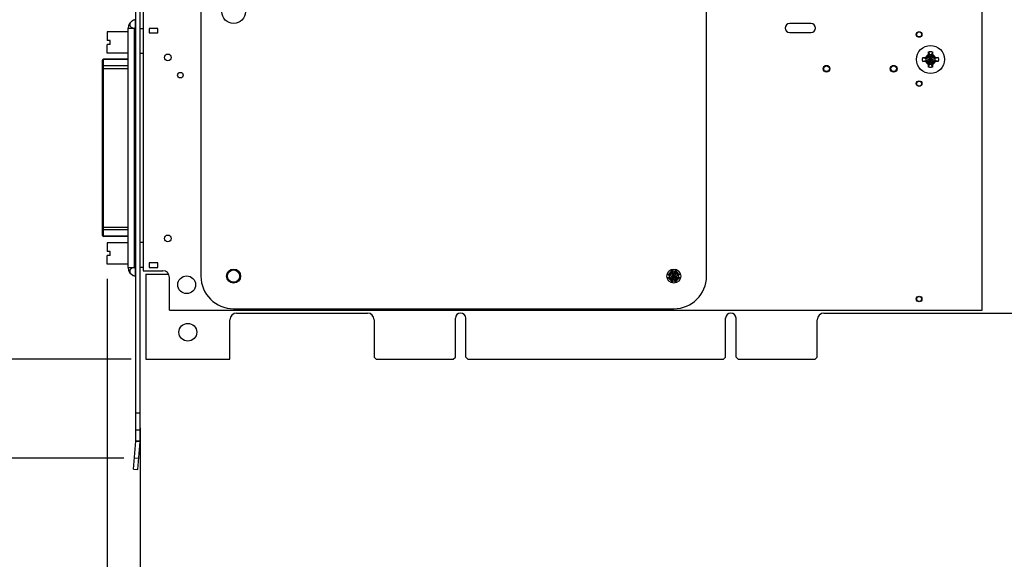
# Model space of a CAD drawing. Header units: inches. Extents: x 0.2 to 16.8, y 0.1 to 10.8.
# Tile 4 of 19: x 5.6 to 9.8, y 2.7 to 5. Entities that reach past the tile are written whole.
import ezdxf

# ---------------------------------------------------------------- set-up
doc = ezdxf.new("R2010")
doc.units = ezdxf.units.IN
doc.header["$LTSCALE"] = 0.935
doc.header["$MEASUREMENT"] = 0
doc.layers.get('0').update_dxf_attribs({"linetype": 'CONTINUOUS'})
doc.layers.add('DIMENSIONS', color=7, linetype='CONTINUOUS')
doc.styles.get("Standard").update_dxf_attribs({"font": 'txt', "width": 0.8})
doc.dimstyles.new('DIMSTYLE_1', dxfattribs={"dimtxt": 0.125, "dimasz": 0.18, "dimexe": 0.18, "dimexo": 0.0625, "dimgap": 0.09, "dimtad": 0, "dimtih": 1, "dimtoh": 1, "dimdec": 3, "dimlfac": 1.666667, "dimzin": 4, "dimdsep": 46, "dimtxsty": 'STANDARD', "dimblk": '_FILLED', "dimblk1": '_FILLED', "dimblk2": '_FILLED', "dimcen": 0.09, "dimadec": 0, "dimazin": 0, "dimtp": 0.01, "dimtm": 0.01, "dimtfac": 1, "dimtdec": 3, "dimtofl": 0, "dimtmove": 0, "dimatfit": 3, "dimldrblk": '_FILLED', "dimfxl": 1, "dimtolj": 1, "dimtzin": 4, "dimarcsym": 0})

# ---------------------------------------------------------------- blocks, each defined once
blk = doc.blocks.new('_FILLED')
at = {"color": 0, "linetype": 'BYBLOCK'}
blk.add_solid([(0, 0), (-1, 0.174), (-1, -0.174)], dxfattribs=at)
blk = doc.blocks.new('*D5')
at = {"layer": 'DIMENSIONS', "color": 2, "linetype": 'CONTINUOUS'}
for p, q in [((6.0053, 3.9197), (6.0053, 2.2403)), ((6.1451, 3.2905), (6.1451, 2.2403)), ((6.0053, 2.3653), (5.6453, 2.3653)), ((6.1451, 2.3653), (6.4637, 2.3653))]:
    blk.add_line(p, q, dxfattribs=at)
at = {"layer": 'DIMENSIONS', "color": 2, "linetype": 'CONTINUOUS', "xscale": 0.18, "yscale": 0.18, "zscale": 0.18}
blk.add_blockref('_FILLED', (6.0053, 2.3653), dxfattribs=at)
at = {"layer": 'DIMENSIONS', "color": 2, "linetype": 'CONTINUOUS', "xscale": 0.18, "yscale": 0.18, "zscale": 0.18, "rotation": 180}
blk.add_blockref('_FILLED', (6.1451, 2.3653), dxfattribs=at)
at = {"layer": 'DIMENSIONS', "color": 2, "linetype": 'CONTINUOUS', "width": 0.8}
for s, p in [('2X ', (6.5262, 2.3028)), ('.233', (6.8262, 2.3028)), ('[', (7.3512, 2.3028)), ('5.92', (7.4512, 2.3028)), (']', (7.8512, 2.3028))]:
    blk.add_text(s, height=0.125, dxfattribs=at).set_placement(p)
blk = doc.blocks.new('*D6')
at = {"layer": 'DIMENSIONS', "color": 2, "linetype": 'CONTINUOUS'}
for p, q in [((5.1055, 6.4271), (5.0344, 6.4271)), ((5.1055, 5.9683), (5.1055, 6.4271)), ((5.8426, 5.9683), (4.9805, 5.9683)), ((6.0764, 3.1631), (4.9805, 3.1631)), ((5.1055, 3.1631), (5.1055, 2.8031))]:
    blk.add_line(p, q, dxfattribs=at)
at = {"layer": 'DIMENSIONS', "color": 2, "linetype": 'CONTINUOUS', "xscale": 0.18, "yscale": 0.18, "zscale": 0.18}
for p, rotation in [((5.1055, 5.9683), 270), ((5.1055, 3.1631), 90)]:
    blk.add_blockref('_FILLED', p, dxfattribs=dict(at, rotation=rotation))
at = {"layer": 'DIMENSIONS', "color": 2, "linetype": 'CONTINUOUS', "width": 0.8}
for s, p in [('4.675', (3.5469, 6.3646)), ('[', (4.1719, 6.3646)), ('118.75', (4.2719, 6.3646)), (']', (4.8719, 6.3646))]:
    blk.add_text(s, height=0.125, dxfattribs=at).set_placement(p)
blk = doc.blocks.new('*D7')
at = {"layer": 'DIMENSIONS', "color": 2, "linetype": 'CONTINUOUS'}
for p, q in [((5.3934, 6.8503), (5.3145, 6.8503)), ((5.3934, 6.0967), (5.3934, 6.8503)), ((6.4246, 6.0967), (5.2684, 6.0967)), ((6.1066, 3.5803), (5.2684, 3.5803)), ((5.3934, 3.5803), (5.3934, 3.2203))]:
    blk.add_line(p, q, dxfattribs=at)
at = {"layer": 'DIMENSIONS', "color": 2, "linetype": 'CONTINUOUS', "xscale": 0.18, "yscale": 0.18, "zscale": 0.18}
for p, rotation in [((5.3934, 6.0967), 270), ((5.3934, 3.5803), 90)]:
    blk.add_blockref('_FILLED', p, dxfattribs=dict(at, rotation=rotation))
at = {"layer": 'DIMENSIONS', "color": 2, "linetype": 'CONTINUOUS', "width": 0.8}
for s, p in [('4.194', (3.827, 6.7878)), ('[', (4.452, 6.7878)), ('106.53', (4.552, 6.7878)), (']', (5.152, 6.7878))]:
    blk.add_text(s, height=0.125, dxfattribs=at).set_placement(p)

msp = doc.modelspace()

# ---------------------------------------------------------------- linework, layer by layer
at = {"color": 7, "linetype": 'CONTINUOUS'}
for p, q in [((6.15708, 6.0295), (6.15708, 3.9541)), ((9.69708, 3.7873), (9.69708, 6.0295)), ((6.12708, 3.2359), (6.12708, 5.9263)), ((6.14508, 3.2359), (6.14508, 5.9263)), ((6.40128, 5.8867), (6.40128, 3.9313)), ((8.53428, 3.9313), (8.53428, 5.13295)), ((6.12076, 5.01268), (6.12708, 5.01438)), ((8.97528, 4.99696), (8.88528, 4.99696)), ((6.00528, 4.96277), (6.00528, 4.92536)), ((6.09408, 4.96277), (6.00528, 4.96277)), ((6.09408, 3.96693), (6.09408, 4.97791)), ((6.09408, 4.97791), (6.12076, 4.97791)), ((6.12076, 3.96693), (6.12076, 4.97791)), ((6.12371, 4.97972), (6.12708, 4.97972)), ((6.14508, 4.97683), (6.15708, 4.97683)), ((6.18348, 4.97683), (6.18348, 4.95793)), ((6.2201, 4.97683), (6.18348, 4.97683)), ((6.18348, 4.95793), (6.2201, 4.95793)), ((6.2201, 4.95793), (6.2201, 4.97683)), ((8.88528, 4.95976), (8.97528, 4.95976)), ((6.01908, 4.92536), (6.00528, 4.92536)), ((6.00528, 4.87277), (6.00528, 4.90916)), ((6.01908, 4.90916), (6.00528, 4.90916)), ((6.01908, 4.90916), (6.01908, 4.92536)), ((6.09408, 4.87277), (6.00528, 4.87277)), ((6.15708, 4.87053), (6.14508, 4.87053)), ((9.47514, 4.86381), (9.47002, 4.85495)), ((9.47045, 4.86152), (9.47514, 4.86381)), ((9.4711, 4.87805), (9.47514, 4.86547)), ((9.47514, 4.82593), (9.48341, 4.86547)), ((9.47514, 4.86547), (9.47514, 4.86381)), ((9.48341, 4.82593), (9.47514, 4.86547)), ((9.47514, 4.82758), (9.48341, 4.86381)), ((9.48341, 4.82758), (9.47514, 4.86381)), ((9.48745, 4.87805), (9.48341, 4.86547)), ((9.48341, 4.86381), (9.48341, 4.86547)), ((9.48853, 4.85495), (9.48341, 4.86381)), ((9.48341, 4.86381), (9.48811, 4.86152)), ((5.98624, 4.10282), (5.98624, 4.84218)), ((5.99096, 4.09809), (5.99096, 4.84691)), ((6.09408, 4.84691), (5.99096, 4.84691)), ((6.09408, 4.8458), (5.99096, 4.8458)), ((9.44692, 4.85388), (9.45951, 4.84983)), ((9.44692, 4.83752), (9.45951, 4.84156)), ((9.46116, 4.84983), (9.45951, 4.84983)), ((9.45951, 4.84983), (9.49904, 4.84156)), ((9.45951, 4.84156), (9.49904, 4.84983)), ((9.45951, 4.84156), (9.46116, 4.84156)), ((9.47002, 4.85495), (9.46116, 4.84983)), ((9.46116, 4.84983), (9.46346, 4.85453)), ((9.46116, 4.84983), (9.49739, 4.84156)), ((9.46116, 4.84156), (9.49739, 4.84983)), ((9.46346, 4.83687), (9.46116, 4.84156)), ((9.46116, 4.84156), (9.47002, 4.83645)), ((9.46787, 4.83429), (9.49068, 4.85711)), ((9.46787, 4.85711), (9.49068, 4.83429)), ((9.47002, 4.83645), (9.47514, 4.82758)), ((9.47514, 4.82758), (9.47045, 4.82988)), ((9.4711, 4.81334), (9.47514, 4.82593)), ((9.47514, 4.82758), (9.47514, 4.82593)), ((9.48341, 4.82758), (9.48853, 4.83645)), ((9.48811, 4.82988), (9.48341, 4.82758)), ((9.48341, 4.82593), (9.48341, 4.82758)), ((9.48745, 4.81334), (9.48341, 4.82593)), ((9.49739, 4.84983), (9.48853, 4.85495)), ((9.48853, 4.83645), (9.49739, 4.84156)), ((9.4951, 4.85453), (9.49739, 4.84983)), ((9.4951, 4.83687), (9.49739, 4.84156)), ((9.49904, 4.84983), (9.49739, 4.84983)), ((9.49739, 4.84156), (9.49904, 4.84156)), ((9.51163, 4.85388), (9.49904, 4.84983)), ((9.51163, 4.83752), (9.49904, 4.84156)), ((5.98624, 4.80756), (6.09408, 4.80756)), ((6.09408, 4.81826), (5.99096, 4.81826)), ((5.98624, 4.13744), (6.09408, 4.13744)), ((6.09408, 4.12673), (5.99096, 4.12673)), ((6.09408, 4.09919), (5.99096, 4.09919)), ((6.09408, 4.09809), (5.99096, 4.09809)), ((6.00528, 4.07222), (6.00528, 4.03481)), ((6.09408, 4.07222), (6.00528, 4.07222)), ((6.14508, 4.07447), (6.15708, 4.07447)), ((6.01908, 4.03481), (6.00528, 4.03481)), ((6.01908, 4.01861), (6.01908, 4.03481)), ((6.00528, 3.98222), (6.00528, 4.01861)), ((6.01908, 4.01861), (6.00528, 4.01861)), ((6.09408, 3.98222), (6.00528, 3.98222)), ((6.09408, 3.96693), (6.12076, 3.96693)), ((6.12371, 3.96512), (6.12708, 3.96512)), ((6.15708, 3.96817), (6.14508, 3.96817)), ((6.15708, 3.9541), (6.24048, 3.9541)), ((6.18348, 3.98706), (6.18348, 3.96817)), ((6.2201, 3.98706), (6.18348, 3.98706)), ((6.18348, 3.96817), (6.2201, 3.96817)), ((6.2201, 3.96817), (6.2201, 3.98706)), ((6.53228, 3.95998), (6.53342, 3.95642)), ((6.54627, 3.95998), (6.54513, 3.95642)), ((8.39214, 3.94941), (8.38702, 3.94055)), ((8.38745, 3.94712), (8.39214, 3.94941)), ((8.38928, 3.95998), (8.39214, 3.95107)), ((8.39214, 3.95107), (8.39214, 3.94941)), ((8.39214, 3.91153), (8.40041, 3.95107)), ((8.40041, 3.91153), (8.39214, 3.95107)), ((8.40041, 3.91318), (8.39214, 3.94941)), ((8.39214, 3.91318), (8.40041, 3.94941)), ((8.40327, 3.95998), (8.40041, 3.95107)), ((8.40041, 3.94941), (8.40041, 3.95107)), ((8.40553, 3.94055), (8.40041, 3.94941)), ((8.40041, 3.94941), (8.40511, 3.94712)), ((6.12076, 3.93216), (6.12708, 3.93047)), ((6.16908, 3.9397), (6.16908, 3.5803)), ((6.16908, 3.9397), (6.26506, 3.9397)), ((6.26868, 3.7873), (6.26868, 3.9259)), ((6.51059, 3.9383), (6.51415, 3.93715)), ((6.51059, 3.9243), (6.51415, 3.92544)), ((6.53228, 3.90262), (6.53342, 3.90617)), ((6.54627, 3.90262), (6.54513, 3.90617)), ((6.56796, 3.9383), (6.5644, 3.93715)), ((6.56796, 3.9243), (6.5644, 3.92544)), ((8.36759, 3.9383), (8.37651, 3.93543)), ((8.36759, 3.9243), (8.37651, 3.92716)), ((8.37651, 3.93543), (8.41604, 3.92716)), ((8.37816, 3.93543), (8.37651, 3.93543)), ((8.37651, 3.92716), (8.41604, 3.93543)), ((8.37651, 3.92716), (8.37816, 3.92716)), ((8.38702, 3.94055), (8.37816, 3.93543)), ((8.37816, 3.93543), (8.38046, 3.94013)), ((8.37816, 3.93543), (8.41439, 3.92716)), ((8.37816, 3.92716), (8.41439, 3.93543)), ((8.38046, 3.92247), (8.37816, 3.92716)), ((8.37816, 3.92716), (8.38702, 3.92205)), ((8.38487, 3.94271), (8.40768, 3.91989)), ((8.38487, 3.91989), (8.40768, 3.94271)), ((8.38702, 3.92205), (8.39214, 3.91318)), ((8.39214, 3.91318), (8.38745, 3.91548)), ((8.38928, 3.90262), (8.39214, 3.91153)), ((8.39214, 3.91318), (8.39214, 3.91153)), ((8.40041, 3.91318), (8.40553, 3.92205)), ((8.40511, 3.91548), (8.40041, 3.91318)), ((8.40041, 3.91153), (8.40041, 3.91318)), ((8.40327, 3.90262), (8.40041, 3.91153)), ((8.41439, 3.93543), (8.40553, 3.94055)), ((8.40553, 3.92205), (8.41439, 3.92716)), ((8.4121, 3.94013), (8.41439, 3.93543)), ((8.4121, 3.92247), (8.41439, 3.92716)), ((8.41604, 3.93543), (8.41439, 3.93543)), ((8.41439, 3.92716), (8.41604, 3.92716)), ((8.42496, 3.9383), (8.41604, 3.93543)), ((8.42496, 3.9243), (8.41604, 3.92716)), ((6.26868, 3.7873), (9.69708, 3.7873)), ((6.53928, 3.7933), (8.39628, 3.7933)), ((6.52368, 3.5803), (6.52368, 3.7471)), ((6.55188, 3.7753), (7.10388, 3.7753)), ((7.13208, 3.7471), (7.13208, 3.5893)), ((7.47498, 3.5893), (7.47498, 3.7534)), ((7.51878, 3.5893), (7.51878, 3.7534)), ((8.61498, 3.5893), (8.61498, 3.7534)), ((8.65878, 3.5893), (8.65878, 3.7534)), ((9.00168, 3.5893), (9.00168, 3.7471)), ((9.02988, 3.7753), (13.53888, 3.7753)), ((6.16908, 3.5803), (6.52368, 3.5803)), ((7.14108, 3.5803), (7.13208, 3.5893)), ((7.14108, 3.5803), (7.46598, 3.5803)), ((7.46598, 3.5803), (7.47498, 3.5893)), ((7.52778, 3.5803), (7.51878, 3.5893)), ((7.52778, 3.5803), (8.60598, 3.5803)), ((8.60598, 3.5803), (8.61498, 3.5893)), ((8.66778, 3.5803), (8.65878, 3.5893)), ((8.66778, 3.5803), (8.99268, 3.5803)), ((9.00168, 3.5893), (8.99268, 3.5803)), ((6.14508, 3.35296), (6.12708, 3.35296)), ((6.14508, 3.2803), (6.12708, 3.2803)), ((6.11674, 3.11685), (6.127, 3.23407)), ((6.127, 3.23407), (6.14493, 3.2325)), ((6.12708, 3.2359), (6.14508, 3.2359)), ((6.13467, 3.11528), (6.14493, 3.2325)), ((6.12092, 3.16466), (6.13886, 3.1631)), ((6.11674, 3.11685), (6.13467, 3.11528))]:
    msp.add_line(p, q, dxfattribs=at)
for centre, radius in [((6.53928, 5.0473), 0.0498), ((9.43128, 4.9513), 0.012), ((9.43128, 4.9513), 0.0105), ((9.47928, 4.8457), 0.05906), ((6.26144, 4.85458), 0.01417), ((9.04068, 4.8067), 0.0141), ((9.04068, 4.8067), 0.01189), ((9.32388, 4.8067), 0.0141), ((9.32388, 4.8067), 0.01189), ((6.31459, 4.77958), 0.01181), ((9.43128, 4.7437), 0.012), ((9.43128, 4.7437), 0.0105), ((6.26144, 4.09041), 0.01417), ((6.53928, 3.9313), 0.02953), ((6.53928, 3.9313), 0.0258), ((8.39628, 3.9313), 0.02953), ((6.34128, 3.8947), 0.0375), ((9.43128, 3.8347), 0.012), ((9.43128, 3.8347), 0.0105), ((6.34608, 3.6943), 0.0375)]:
    msp.add_circle(centre, radius, dxfattribs=at)
for centre, radius, start, end in [((6.13008, 4.97791), 0.036, 106.89935, 180), ((8.88528, 4.97836), 0.0186, 90, 270), ((8.97528, 4.97836), 0.0186, 270, 90), ((9.47928, 4.8457), 0.02193, 113.44647, 156.55353), ((9.47928, 4.8457), 0.0202, 78.18933, 101.81067), ((9.47928, 4.8457), 0.02193, 23.44647, 66.55353), ((5.99096, 4.84218), 0.00472, 90, 180), ((9.47928, 4.8457), 0.0202, 168.18933, 191.81067), ((9.47928, 4.8457), 0.02193, 203.44647, 246.55353), ((9.47928, 4.8457), 0.0202, 258.18933, 281.81067), ((9.47928, 4.8457), 0.02193, 293.44647, 336.55353), ((9.47928, 4.8457), 0.0202, 348.18933, 11.81067), ((5.99096, 4.10281), 0.00472, 180, 270), ((6.13008, 3.96693), 0.036, 180, 253.125), ((6.24048, 3.9259), 0.0282, 0, 90), ((8.39628, 3.9313), 0.02193, 113.44647, 156.55353), ((8.39628, 3.9313), 0.0202, 78.18933, 101.81067), ((8.39628, 3.9313), 0.02193, 23.44647, 66.55353), ((6.53928, 3.9313), 0.138, 180, 270), ((8.39628, 3.9313), 0.0202, 168.18933, 191.81067), ((8.39628, 3.9313), 0.02193, 203.44647, 246.55353), ((8.39628, 3.9313), 0.0202, 258.18933, 281.81067), ((8.39628, 3.9313), 0.138, 270, 360), ((8.39628, 3.9313), 0.02193, 293.44647, 336.55353), ((8.39628, 3.9313), 0.0202, 348.18933, 11.81067), ((6.55188, 3.7471), 0.0282, 90, 180), ((7.10388, 3.7471), 0.0282, 0, 90), ((7.49688, 3.7534), 0.0219, 0, 180), ((8.63688, 3.7534), 0.0219, 0, 180), ((9.02988, 3.7471), 0.0282, 90, 180), ((6.10608, 3.2359), 0.021, 355, 360), ((6.10608, 3.2359), 0.039, 355, 360)]:
    msp.add_arc(centre, radius, start, end, dxfattribs=at)
for points, knots in [([(6.12076, 5.01268), (6.11802, 5.01195), (6.11287, 5.00991), (6.10645, 5.00522), (6.10205, 4.99944), (6.10038, 4.99296), (6.10187, 4.98662), (6.10657, 4.98189), (6.11292, 4.97832), (6.11809, 4.97795), (6.12076, 4.97791)], [0, 0, 0, 0, 0.148458, 0.2865056, 0.4114289, 0.5214884, 0.6258327, 0.7357423, 0.860385, 1, 1, 1, 1]), ([(6.12371, 5.01347), (6.12371, 5.01347), (6.12371, 5.01344), (6.12371, 5.01338), (6.12371, 5.01329), (6.12371, 5.01315), (6.12371, 5.01297), (6.12371, 5.01276), (6.12371, 5.01251), (6.12371, 5.01222), (6.12371, 5.01189), (6.12371, 5.01152), (6.12371, 5.01111), (6.12371, 5.01067), (6.12371, 5.0102), (6.1237, 5.00968), (6.12371, 5.00914), (6.12371, 5.00855), (6.12371, 5.00794), (6.12371, 5.00729), (6.12371, 5.00661), (6.12371, 5.0059), (6.12371, 5.00515), (6.12371, 5.00438), (6.12371, 5.00358), (6.12371, 5.00275), (6.12371, 5.0019), (6.12371, 5.00102), (6.12371, 5.00011), (6.12371, 4.99918), (6.12371, 4.99822), (6.12371, 4.99725), (6.12371, 4.99625), (6.12371, 4.99524), (6.12371, 4.9942), (6.12371, 4.99315), (6.12371, 4.99209), (6.12371, 4.99101), (6.12371, 4.98991), (6.12371, 4.98881), (6.12371, 4.98769), (6.12371, 4.98657), (6.12371, 4.98544), (6.12371, 4.9843), (6.12371, 4.98316), (6.12371, 4.98201), (6.12371, 4.98087), (6.12371, 4.9801), (6.12371, 4.97972)], [0, 0, 0, 0, 0.0005671, 0.002285, 0.0051631, 0.0092074, 0.0144122, 0.0207676, 0.0282644, 0.0368973, 0.0466581, 0.0575335, 0.0695071, 0.0825668, 0.0967021, 0.1119017, 0.1281433, 0.1454047, 0.1636603, 0.1828875, 0.2030649, 0.2241699, 0.2461782, 0.2690646, 0.2928028, 0.3173661, 0.3427275, 0.3688586, 0.3957305, 0.4233141, 0.4515804, 0.4804993, 0.510034, 0.5401407, 0.5707752, 0.6018975, 0.633478, 0.6654882, 0.6978967, 0.7306616, 0.7637371, 0.7970766, 0.8306326, 0.8643552, 0.898194, 0.9321023, 0.9660466, 1, 1, 1, 1]), ([(6.12076, 4.97791), (6.12076, 4.97795), (6.12076, 4.97802), (6.12078, 4.97813), (6.1208, 4.97823), (6.12084, 4.97833), (6.12088, 4.97843), (6.12093, 4.97852), (6.12099, 4.97861), (6.12106, 4.97869), (6.12113, 4.97878), (6.12123, 4.97888), (6.12138, 4.97901), (6.12157, 4.97914), (6.12179, 4.97926), (6.12201, 4.97937), (6.12225, 4.97946), (6.12249, 4.97954), (6.12274, 4.97961), (6.12298, 4.97966), (6.12323, 4.97969), (6.12347, 4.97972), (6.12363, 4.97972), (6.12371, 4.97972)], [0, 0, 0, 0, 0.0290771, 0.0575506, 0.0856358, 0.113529, 0.1414042, 0.1694105, 0.1976711, 0.2262838, 0.2553222, 0.2848373, 0.3453818, 0.4079922, 0.4724979, 0.5385694, 0.6057627, 0.6735519, 0.741354, 0.8085474, 0.8744878, 0.9385215, 1, 1, 1, 1]), ([(9.46787, 4.85711), (9.46797, 4.85729), (9.46819, 4.85766), (9.46851, 4.85821), (9.46883, 4.85876), (9.46915, 4.85931), (9.46947, 4.85986), (9.46979, 4.86041), (9.47012, 4.86096), (9.47034, 4.86133), (9.47045, 4.86152)], [0, 0, 0, 0, 0.1249812, 0.249575, 0.3739548, 0.4983, 0.6228015, 0.7477293, 0.8733664, 1, 1, 1, 1]), ([(9.47045, 4.86152), (9.47045, 4.86177), (9.47046, 4.86228), (9.47048, 4.86308), (9.4705, 4.86394), (9.47052, 4.86485), (9.47054, 4.86549), (9.47055, 4.86582)], [0, 0, 0, 0, 0.1749949, 0.3604938, 0.5585088, 0.7710246, 1, 1, 1, 1]), ([(9.47055, 4.86582), (9.47056, 4.86613), (9.47058, 4.86677), (9.47061, 4.86776), (9.47064, 4.86882), (9.47069, 4.86998), (9.47074, 4.87122), (9.47079, 4.87255), (9.47086, 4.87392), (9.47093, 4.87532), (9.47101, 4.8767), (9.47107, 4.87761), (9.4711, 4.87805)], [0, 0, 0, 0, 0.0763278, 0.1568481, 0.2432053, 0.3369839, 0.4391958, 0.5483589, 0.6620583, 0.777248, 0.8908715, 1, 1, 1, 1]), ([(9.4711, 4.87805), (9.47145, 4.87814), (9.47217, 4.87831), (9.47325, 4.87853), (9.47433, 4.87871), (9.47543, 4.87885), (9.47652, 4.87896), (9.47762, 4.87903), (9.47872, 4.87907), (9.47983, 4.87907), (9.48093, 4.87903), (9.48203, 4.87896), (9.48312, 4.87885), (9.48422, 4.87871), (9.4853, 4.87853), (9.48638, 4.87831), (9.4871, 4.87814), (9.48745, 4.87805)], [0, 0, 0, 0, 0.0666659, 0.1333345, 0.1999981, 0.2666687, 0.3333307, 0.4000026, 0.4666639, 0.5333362, 0.5999974, 0.6666693, 0.7333313, 0.8000019, 0.8666655, 0.9333341, 1, 1, 1, 1]), ([(9.48745, 4.87805), (9.48748, 4.87762), (9.48754, 4.87673), (9.48761, 4.87539), (9.48769, 4.87402), (9.48775, 4.87266), (9.48781, 4.87133), (9.48786, 4.87006), (9.48791, 4.86888), (9.48794, 4.86779), (9.48797, 4.86678), (9.48799, 4.86613), (9.488, 4.86582)], [0, 0, 0, 0, 0.1066423, 0.2171959, 0.3296411, 0.4418773, 0.5515771, 0.6557475, 0.7519173, 0.8405428, 0.9228194, 1, 1, 1, 1]), ([(9.488, 4.86582), (9.48801, 4.86549), (9.48803, 4.86485), (9.48805, 4.86393), (9.48807, 4.86308), (9.48809, 4.86228), (9.4881, 4.86177), (9.48811, 4.86152)], [0, 0, 0, 0, 0.2299253, 0.4428538, 0.6408061, 0.8258295, 1, 1, 1, 1]), ([(9.48811, 4.86152), (9.48821, 4.86133), (9.48843, 4.86096), (9.48876, 4.86041), (9.48908, 4.85986), (9.4894, 4.85931), (9.48972, 4.85876), (9.49004, 4.85821), (9.49036, 4.85766), (9.49058, 4.85729), (9.49068, 4.85711)], [0, 0, 0, 0, 0.1266371, 0.2522768, 0.3772061, 0.5017075, 0.6260518, 0.7504303, 0.8750219, 1, 1, 1, 1]), ([(5.98624, 4.84152), (5.98624, 4.8416), (5.98625, 4.84176), (5.98627, 4.842), (5.9863, 4.84224), (5.98636, 4.84247), (5.98642, 4.8427), (5.9865, 4.84293), (5.9866, 4.84316), (5.98671, 4.84338), (5.98683, 4.84359), (5.98696, 4.8438), (5.98711, 4.844), (5.98727, 4.84419), (5.98744, 4.84437), (5.98762, 4.84455), (5.98782, 4.84471), (5.98802, 4.84487), (5.98823, 4.84501), (5.98845, 4.84515), (5.98868, 4.84527), (5.98891, 4.84538), (5.98916, 4.84548), (5.9894, 4.84556), (5.98966, 4.84563), (5.98991, 4.84569), (5.99017, 4.84574), (5.99044, 4.84578), (5.9907, 4.8458), (5.99088, 4.8458), (5.99096, 4.8458)], [0, 0, 0, 0, 0.033939, 0.0679034, 0.1019138, 0.1359924, 0.1701604, 0.2044375, 0.2388422, 0.2733908, 0.308098, 0.3429761, 0.3780351, 0.4132826, 0.4487238, 0.4843614, 0.5201954, 0.5562236, 0.5924414, 0.6288416, 0.6654153, 0.7021511, 0.7390361, 0.7760555, 0.8131929, 0.8504308, 0.8877504, 0.9251321, 0.9625555, 1, 1, 1, 1]), ([(9.4459, 4.8457), (9.4459, 4.84604), (9.44591, 4.84673), (9.44596, 4.84776), (9.44604, 4.84879), (9.44615, 4.84982), (9.4463, 4.85084), (9.44647, 4.85186), (9.44668, 4.85287), (9.44684, 4.85354), (9.44692, 4.85388)], [0, 0, 0, 0, 0.1250003, 0.2500005, 0.3750007, 0.5000008, 0.6250008, 0.7500007, 0.8750004, 1, 1, 1, 1]), ([(9.44692, 4.83752), (9.44684, 4.83785), (9.44668, 4.83852), (9.44647, 4.83953), (9.4463, 4.84055), (9.44615, 4.84158), (9.44604, 4.8426), (9.44596, 4.84363), (9.44591, 4.84466), (9.4459, 4.84535), (9.4459, 4.8457)], [0, 0, 0, 0, 0.1249996, 0.2499993, 0.3749992, 0.4999992, 0.6249993, 0.7499995, 0.8749997, 1, 1, 1, 1]), ([(9.44692, 4.85388), (9.44736, 4.8539), (9.44824, 4.85396), (9.44958, 4.85404), (9.45095, 4.85411), (9.45231, 4.85417), (9.45365, 4.85423), (9.45491, 4.85428), (9.45609, 4.85433), (9.45718, 4.85436), (9.45819, 4.8544), (9.45884, 4.85441), (9.45916, 4.85442)], [0, 0, 0, 0, 0.1066423, 0.2171959, 0.3296411, 0.4418773, 0.5515771, 0.6557475, 0.7519173, 0.8405428, 0.9228194, 1, 1, 1, 1]), ([(9.45916, 4.83697), (9.45885, 4.83698), (9.45821, 4.837), (9.45721, 4.83703), (9.45615, 4.83707), (9.455, 4.83711), (9.45375, 4.83716), (9.45243, 4.83722), (9.45105, 4.83728), (9.44965, 4.83736), (9.44827, 4.83743), (9.44737, 4.83749), (9.44692, 4.83752)], [0, 0, 0, 0, 0.0763278, 0.1568481, 0.2432053, 0.3369839, 0.4391958, 0.5483589, 0.6620583, 0.777248, 0.8908715, 1, 1, 1, 1]), ([(9.45916, 4.85442), (9.45949, 4.85443), (9.46012, 4.85445), (9.46104, 4.85447), (9.46189, 4.85449), (9.46269, 4.85451), (9.46321, 4.85452), (9.46346, 4.85453)], [0, 0, 0, 0, 0.2299253, 0.4428538, 0.6408061, 0.8258295, 1, 1, 1, 1]), ([(9.46346, 4.83687), (9.4632, 4.83687), (9.46269, 4.83688), (9.46189, 4.8369), (9.46103, 4.83692), (9.46012, 4.83695), (9.45949, 4.83696), (9.45916, 4.83697)], [0, 0, 0, 0, 0.1749949, 0.3604938, 0.5585088, 0.7710246, 1, 1, 1, 1]), ([(9.46346, 4.85453), (9.46364, 4.85464), (9.46401, 4.85485), (9.46457, 4.85518), (9.46512, 4.8555), (9.46567, 4.85582), (9.46622, 4.85614), (9.46676, 4.85646), (9.46731, 4.85679), (9.46768, 4.857), (9.46787, 4.85711)], [0, 0, 0, 0, 0.1266375, 0.2522775, 0.3772069, 0.5017084, 0.6260525, 0.7504308, 0.8750222, 1, 1, 1, 1]), ([(9.46787, 4.83429), (9.46768, 4.83439), (9.46731, 4.83461), (9.46676, 4.83493), (9.46622, 4.83525), (9.46567, 4.83557), (9.46512, 4.83589), (9.46457, 4.83622), (9.46401, 4.83654), (9.46364, 4.83676), (9.46346, 4.83687)], [0, 0, 0, 0, 0.1249812, 0.249575, 0.3739548, 0.4983, 0.6228015, 0.7477293, 0.8733664, 1, 1, 1, 1]), ([(9.47045, 4.82988), (9.47034, 4.83006), (9.47012, 4.83043), (9.46979, 4.83099), (9.46947, 4.83154), (9.46915, 4.83209), (9.46883, 4.83264), (9.46851, 4.83319), (9.46819, 4.83374), (9.46797, 4.8341), (9.46787, 4.83429)], [0, 0, 0, 0, 0.1266375, 0.2522775, 0.3772069, 0.5017084, 0.6260526, 0.7504308, 0.8750222, 1, 1, 1, 1]), ([(9.47055, 4.82558), (9.47054, 4.82591), (9.47052, 4.82654), (9.4705, 4.82746), (9.47048, 4.82831), (9.47046, 4.82911), (9.47045, 4.82963), (9.47045, 4.82988)], [0, 0, 0, 0, 0.2299253, 0.4428538, 0.6408061, 0.8258295, 1, 1, 1, 1]), ([(9.4711, 4.81334), (9.47107, 4.81378), (9.47101, 4.81466), (9.47094, 4.81601), (9.47087, 4.81737), (9.4708, 4.81874), (9.47074, 4.82007), (9.47069, 4.82133), (9.47065, 4.82251), (9.47061, 4.8236), (9.47058, 4.82461), (9.47056, 4.82526), (9.47055, 4.82558)], [0, 0, 0, 0, 0.1066423, 0.2171959, 0.3296411, 0.4418773, 0.5515771, 0.6557475, 0.7519173, 0.8405428, 0.9228194, 1, 1, 1, 1]), ([(9.488, 4.82558), (9.48799, 4.82527), (9.48797, 4.82463), (9.48794, 4.82363), (9.48791, 4.82257), (9.48786, 4.82142), (9.48781, 4.82017), (9.48776, 4.81885), (9.48769, 4.81747), (9.48762, 4.81607), (9.48754, 4.8147), (9.48748, 4.81379), (9.48745, 4.81334)], [0, 0, 0, 0, 0.0763278, 0.1568481, 0.2432053, 0.3369839, 0.4391958, 0.5483589, 0.6620583, 0.777248, 0.8908715, 1, 1, 1, 1]), ([(9.48811, 4.82988), (9.4881, 4.82963), (9.48809, 4.82911), (9.48807, 4.82831), (9.48805, 4.82746), (9.48803, 4.82654), (9.48801, 4.82591), (9.488, 4.82558)], [0, 0, 0, 0, 0.1749949, 0.3604938, 0.5585088, 0.7710246, 1, 1, 1, 1]), ([(9.49068, 4.83429), (9.49058, 4.8341), (9.49036, 4.83374), (9.49004, 4.83319), (9.48972, 4.83264), (9.4894, 4.83209), (9.48908, 4.83154), (9.48876, 4.83099), (9.48843, 4.83043), (9.48821, 4.83006), (9.48811, 4.82988)], [0, 0, 0, 0, 0.1249809, 0.2495744, 0.3739541, 0.4982992, 0.6228007, 0.7477287, 0.873366, 1, 1, 1, 1]), ([(9.49068, 4.85711), (9.49087, 4.857), (9.49124, 4.85679), (9.49179, 4.85646), (9.49234, 4.85614), (9.49288, 4.85582), (9.49343, 4.8555), (9.49398, 4.85518), (9.49454, 4.85485), (9.49491, 4.85464), (9.4951, 4.85453)], [0, 0, 0, 0, 0.1249809, 0.2495744, 0.3739541, 0.4982993, 0.6228007, 0.7477287, 0.873366, 1, 1, 1, 1]), ([(9.4951, 4.83687), (9.49491, 4.83676), (9.49454, 4.83654), (9.49398, 4.83622), (9.49343, 4.83589), (9.49288, 4.83557), (9.49234, 4.83525), (9.49179, 4.83493), (9.49124, 4.83461), (9.49087, 4.83439), (9.49068, 4.83429)], [0, 0, 0, 0, 0.1266376, 0.2522776, 0.377207, 0.5017085, 0.6260527, 0.7504309, 0.8750222, 1, 1, 1, 1]), ([(9.4951, 4.85453), (9.49535, 4.85452), (9.49586, 4.85451), (9.49666, 4.85449), (9.49752, 4.85447), (9.49843, 4.85445), (9.49907, 4.85443), (9.49939, 4.85442)], [0, 0, 0, 0, 0.1749949, 0.3604938, 0.5585088, 0.7710246, 1, 1, 1, 1]), ([(9.49939, 4.83697), (9.49906, 4.83696), (9.49843, 4.83695), (9.49751, 4.83692), (9.49666, 4.8369), (9.49586, 4.83688), (9.49534, 4.83687), (9.4951, 4.83687)], [0, 0, 0, 0, 0.2299252, 0.4428537, 0.6408061, 0.8258295, 1, 1, 1, 1]), ([(9.49939, 4.85442), (9.49971, 4.85441), (9.50035, 4.8544), (9.50134, 4.85436), (9.5024, 4.85433), (9.50355, 4.85429), (9.5048, 4.85424), (9.50612, 4.85418), (9.5075, 4.85411), (9.5089, 4.85404), (9.51028, 4.85396), (9.51119, 4.8539), (9.51163, 4.85388)], [0, 0, 0, 0, 0.0763278, 0.1568481, 0.2432053, 0.3369839, 0.4391958, 0.5483589, 0.6620583, 0.777248, 0.8908715, 1, 1, 1, 1]), ([(9.51163, 4.83752), (9.5112, 4.83749), (9.51031, 4.83744), (9.50897, 4.83736), (9.5076, 4.83729), (9.50624, 4.83722), (9.50491, 4.83716), (9.50364, 4.83711), (9.50246, 4.83707), (9.50137, 4.83703), (9.50036, 4.837), (9.49971, 4.83698), (9.49939, 4.83697)], [0, 0, 0, 0, 0.1066423, 0.2171959, 0.3296411, 0.4418773, 0.551577, 0.6557475, 0.7519173, 0.8405428, 0.9228194, 1, 1, 1, 1]), ([(9.51163, 4.85388), (9.51171, 4.85354), (9.51187, 4.85287), (9.51208, 4.85186), (9.51225, 4.85084), (9.5124, 4.84982), (9.51251, 4.84879), (9.51259, 4.84776), (9.51264, 4.84673), (9.51265, 4.84604), (9.51265, 4.8457)], [0, 0, 0, 0, 0.1249996, 0.2499993, 0.3749992, 0.4999992, 0.6249993, 0.7499995, 0.8749997, 1, 1, 1, 1]), ([(9.51265, 4.8457), (9.51265, 4.84535), (9.51264, 4.84466), (9.51259, 4.84363), (9.51251, 4.8426), (9.5124, 4.84158), (9.51225, 4.84055), (9.51208, 4.83953), (9.51187, 4.83852), (9.51171, 4.83785), (9.51163, 4.83752)], [0, 0, 0, 0, 0.1250003, 0.2500005, 0.3750007, 0.5000008, 0.6250008, 0.7500007, 0.8750004, 1, 1, 1, 1]), ([(5.98624, 4.81398), (5.98624, 4.81406), (5.98625, 4.81422), (5.98627, 4.81446), (5.9863, 4.8147), (5.98636, 4.81493), (5.98642, 4.81517), (5.9865, 4.8154), (5.9866, 4.81562), (5.98671, 4.81584), (5.98683, 4.81605), (5.98696, 4.81626), (5.98711, 4.81646), (5.98727, 4.81665), (5.98744, 4.81684), (5.98762, 4.81701), (5.98782, 4.81718), (5.98802, 4.81733), (5.98823, 4.81747), (5.98845, 4.81761), (5.98868, 4.81773), (5.98891, 4.81784), (5.98916, 4.81794), (5.9894, 4.81802), (5.98966, 4.8181), (5.98991, 4.81816), (5.99017, 4.8182), (5.99044, 4.81824), (5.9907, 4.81826), (5.99088, 4.81826), (5.99096, 4.81826)], [0, 0, 0, 0, 0.0339401, 0.0679046, 0.1019151, 0.1359937, 0.1701616, 0.2044387, 0.2388433, 0.2733919, 0.3080991, 0.3429771, 0.3780361, 0.4132835, 0.4487247, 0.4843622, 0.5201962, 0.5562243, 0.592442, 0.6288422, 0.6654158, 0.7021516, 0.7390365, 0.7760558, 0.8131932, 0.850431, 0.8877506, 0.9251322, 0.9625556, 1, 1, 1, 1]), ([(9.48745, 4.81334), (9.4871, 4.81325), (9.48638, 4.81308), (9.4853, 4.81287), (9.48422, 4.81269), (9.48312, 4.81254), (9.48203, 4.81243), (9.48093, 4.81236), (9.47983, 4.81232), (9.47872, 4.81232), (9.47762, 4.81236), (9.47652, 4.81243), (9.47543, 4.81254), (9.47433, 4.81269), (9.47325, 4.81287), (9.47217, 4.81308), (9.47145, 4.81325), (9.4711, 4.81334)], [0, 0, 0, 0, 0.0666659, 0.1333345, 0.1999981, 0.2666687, 0.3333307, 0.4000026, 0.4666639, 0.5333362, 0.5999974, 0.6666693, 0.7333313, 0.8000019, 0.8666655, 0.9333341, 1, 1, 1, 1]), ([(5.98624, 4.13101), (5.98624, 4.13093), (5.98625, 4.13077), (5.98627, 4.13053), (5.9863, 4.1303), (5.98636, 4.13006), (5.98642, 4.12983), (5.9865, 4.1296), (5.9866, 4.12937), (5.98671, 4.12915), (5.98683, 4.12894), (5.98696, 4.12873), (5.98711, 4.12853), (5.98727, 4.12834), (5.98744, 4.12816), (5.98762, 4.12798), (5.98782, 4.12782), (5.98802, 4.12766), (5.98823, 4.12752), (5.98845, 4.12739), (5.98868, 4.12726), (5.98891, 4.12715), (5.98916, 4.12706), (5.9894, 4.12697), (5.98966, 4.1269), (5.98991, 4.12684), (5.99017, 4.12679), (5.99044, 4.12676), (5.9907, 4.12674), (5.99088, 4.12673), (5.99096, 4.12673)], [0, 0, 0, 0, 0.0339401, 0.0679046, 0.1019151, 0.1359937, 0.1701616, 0.2044387, 0.2388433, 0.2733919, 0.3080991, 0.3429771, 0.3780361, 0.4132835, 0.4487247, 0.4843622, 0.5201962, 0.5562243, 0.592442, 0.6288422, 0.6654158, 0.7021516, 0.7390365, 0.7760558, 0.8131932, 0.850431, 0.8877506, 0.9251322, 0.9625556, 1, 1, 1, 1]), ([(5.98624, 4.10348), (5.98624, 4.1034), (5.98625, 4.10324), (5.98627, 4.103), (5.9863, 4.10276), (5.98636, 4.10252), (5.98642, 4.10229), (5.9865, 4.10206), (5.9866, 4.10184), (5.98671, 4.10162), (5.98683, 4.1014), (5.98696, 4.1012), (5.98711, 4.101), (5.98727, 4.1008), (5.98744, 4.10062), (5.98762, 4.10045), (5.98782, 4.10028), (5.98802, 4.10013), (5.98823, 4.09998), (5.98845, 4.09985), (5.98868, 4.09973), (5.98891, 4.09962), (5.98916, 4.09952), (5.9894, 4.09943), (5.98966, 4.09936), (5.98991, 4.0993), (5.99017, 4.09925), (5.99044, 4.09922), (5.9907, 4.0992), (5.99088, 4.09919), (5.99096, 4.09919)], [0, 0, 0, 0, 0.033939, 0.0679034, 0.1019138, 0.1359924, 0.1701604, 0.2044375, 0.2388422, 0.2733908, 0.308098, 0.3429761, 0.3780351, 0.4132826, 0.4487238, 0.4843614, 0.5201954, 0.5562236, 0.5924414, 0.6288416, 0.6654153, 0.7021511, 0.7390361, 0.7760555, 0.8131929, 0.8504308, 0.8877504, 0.9251321, 0.9625555, 1, 1, 1, 1]), ([(6.12076, 3.96693), (6.11858, 3.9669), (6.11424, 3.96733), (6.10901, 3.9641), (6.10439, 3.96123), (6.10152, 3.9569), (6.10057, 3.95196), (6.10159, 3.94684), (6.10445, 3.94201), (6.1088, 3.93774), (6.11434, 3.93431), (6.11855, 3.93275), (6.12076, 3.93216)], [0, 0, 0, 0, 0.1134645, 0.2173843, 0.3105354, 0.3959627, 0.4794162, 0.5663433, 0.6622877, 0.7676774, 0.8809983, 1, 1, 1, 1]), ([(6.12076, 3.96693), (6.12076, 3.9669), (6.12076, 3.96682), (6.12078, 3.96672), (6.1208, 3.96661), (6.12084, 3.96651), (6.12088, 3.96642), (6.12093, 3.96632), (6.12099, 3.96623), (6.12106, 3.96615), (6.12113, 3.96607), (6.12123, 3.96596), (6.12138, 3.96583), (6.12157, 3.9657), (6.12179, 3.96558), (6.12201, 3.96547), (6.12225, 3.96538), (6.12249, 3.9653), (6.12274, 3.96524), (6.12298, 3.96519), (6.12323, 3.96515), (6.12347, 3.96513), (6.12363, 3.96512), (6.12371, 3.96512)], [0, 0, 0, 0, 0.0290771, 0.0575506, 0.0856358, 0.113529, 0.1414042, 0.1694105, 0.1976711, 0.2262838, 0.2553222, 0.2848373, 0.3453818, 0.4079922, 0.4724979, 0.5385694, 0.6057627, 0.6735519, 0.741354, 0.8085474, 0.8744878, 0.9385215, 1, 1, 1, 1]), ([(6.12371, 3.96512), (6.12371, 3.96474), (6.12371, 3.96398), (6.12371, 3.96283), (6.12371, 3.96169), (6.12371, 3.96054), (6.12371, 3.95941), (6.12371, 3.95828), (6.12371, 3.95715), (6.12371, 3.95603), (6.12371, 3.95493), (6.12371, 3.95384), (6.12371, 3.95276), (6.12371, 3.95169), (6.12371, 3.95064), (6.12371, 3.94961), (6.12371, 3.94859), (6.12371, 3.94759), (6.12371, 3.94662), (6.12371, 3.94567), (6.12371, 3.94473), (6.12371, 3.94383), (6.12371, 3.94295), (6.12371, 3.94209), (6.12371, 3.94126), (6.12371, 3.94046), (6.12371, 3.93969), (6.12371, 3.93895), (6.12371, 3.93823), (6.12371, 3.93755), (6.12371, 3.9369), (6.12371, 3.93629), (6.12371, 3.93571), (6.1237, 3.93516), (6.12371, 3.93465), (6.12371, 3.93417), (6.12371, 3.93373), (6.12371, 3.93332), (6.12371, 3.93296), (6.12371, 3.93263), (6.12371, 3.93234), (6.12371, 3.93208), (6.12371, 3.93187), (6.12371, 3.93169), (6.12371, 3.93156), (6.12371, 3.93146), (6.12371, 3.9314), (6.12371, 3.93138), (6.12371, 3.93137)], [0, 0, 0, 0, 0.0339531, 0.0678971, 0.1018051, 0.1356436, 0.1693659, 0.2029215, 0.2362608, 0.269336, 0.3021007, 0.3345089, 0.3665188, 0.3980991, 0.4292211, 0.4598554, 0.489962, 0.5194965, 0.5484151, 0.5766813, 0.6042648, 0.6311366, 0.6572676, 0.6826289, 0.7071921, 0.7309303, 0.7538166, 0.775825, 0.79693, 0.8171076, 0.8363349, 0.8545905, 0.871852, 0.8880936, 0.9032934, 0.917429, 0.9304891, 0.9424628, 0.9533384, 0.9630992, 0.9717322, 0.9792291, 0.9855848, 0.9907901, 0.994835, 0.9977138, 0.9994324, 1, 1, 1, 1]), ([(6.53069, 3.95563), (6.5307, 3.95604), (6.53074, 3.95691), (6.5308, 3.95823), (6.53084, 3.95914), (6.53087, 3.9596)], [0, 0, 0, 0, 0.3150087, 0.6508427, 1, 1, 1, 1]), ([(6.54769, 3.9596), (6.54771, 3.95915), (6.54775, 3.95824), (6.54781, 3.95692), (6.54785, 3.95605), (6.54786, 3.95563)], [0, 0, 0, 0, 0.3442059, 0.6805811, 1, 1, 1, 1]), ([(8.38487, 3.94271), (8.38497, 3.94289), (8.38519, 3.94326), (8.38551, 3.94381), (8.38583, 3.94436), (8.38615, 3.94491), (8.38647, 3.94546), (8.38679, 3.94601), (8.38712, 3.94656), (8.38734, 3.94693), (8.38745, 3.94712)], [0, 0, 0, 0, 0.1249812, 0.249575, 0.3739548, 0.4983, 0.6228015, 0.7477293, 0.8733664, 1, 1, 1, 1]), ([(8.38745, 3.94712), (8.38745, 3.94737), (8.38746, 3.94788), (8.38748, 3.94868), (8.3875, 3.94954), (8.38752, 3.95045), (8.38754, 3.95109), (8.38755, 3.95142)], [0, 0, 0, 0, 0.1749949, 0.3604938, 0.5585088, 0.7710246, 1, 1, 1, 1]), ([(8.38755, 3.95142), (8.38756, 3.95169), (8.38757, 3.95225), (8.3876, 3.95312), (8.38763, 3.95403), (8.38766, 3.95501), (8.38771, 3.95607), (8.38775, 3.9572), (8.38781, 3.95838), (8.38784, 3.95919), (8.38787, 3.9596)], [0, 0, 0, 0, 0.100372, 0.2054564, 0.3168952, 0.4363928, 0.5653797, 0.7037376, 0.8494883, 1, 1, 1, 1]), ([(8.40469, 3.9596), (8.40471, 3.95914), (8.40475, 3.95824), (8.40481, 3.95691), (8.40486, 3.95565), (8.40491, 3.95448), (8.40494, 3.95339), (8.40497, 3.95238), (8.40499, 3.95173), (8.405, 3.95142)], [0, 0, 0, 0, 0.1674592, 0.3310953, 0.486456, 0.6298853, 0.7620847, 0.8848354, 1, 1, 1, 1]), ([(8.405, 3.95142), (8.40501, 3.95109), (8.40503, 3.95045), (8.40505, 3.94953), (8.40507, 3.94868), (8.40509, 3.94788), (8.4051, 3.94737), (8.40511, 3.94712)], [0, 0, 0, 0, 0.2299253, 0.4428538, 0.6408061, 0.8258295, 1, 1, 1, 1]), ([(8.40511, 3.94712), (8.40521, 3.94693), (8.40543, 3.94656), (8.40576, 3.94601), (8.40608, 3.94546), (8.4064, 3.94491), (8.40672, 3.94436), (8.40704, 3.94381), (8.40736, 3.94326), (8.40758, 3.94289), (8.40768, 3.94271)], [0, 0, 0, 0, 0.1266371, 0.2522768, 0.3772061, 0.5017075, 0.6260518, 0.7504303, 0.8750219, 1, 1, 1, 1]), ([(6.51097, 3.93971), (6.51143, 3.93973), (6.51233, 3.93977), (6.51365, 3.93983), (6.51452, 3.93987), (6.51495, 3.93988)], [0, 0, 0, 0, 0.3442059, 0.6805811, 1, 1, 1, 1]), ([(6.51495, 3.92271), (6.51453, 3.92273), (6.51367, 3.92276), (6.51234, 3.92282), (6.51143, 3.92286), (6.51097, 3.92289)], [0, 0, 0, 0, 0.3150087, 0.6508427, 1, 1, 1, 1]), ([(6.53087, 3.90299), (6.53084, 3.90345), (6.5308, 3.90435), (6.53074, 3.90568), (6.5307, 3.90654), (6.53069, 3.90697)], [0, 0, 0, 0, 0.3442059, 0.6805811, 1, 1, 1, 1]), ([(6.54786, 3.90697), (6.54785, 3.90655), (6.54781, 3.90569), (6.54775, 3.90436), (6.54771, 3.90346), (6.54769, 3.90299)], [0, 0, 0, 0, 0.3150087, 0.6508427, 1, 1, 1, 1]), ([(6.5636, 3.93988), (6.56402, 3.93987), (6.56488, 3.93983), (6.56621, 3.93977), (6.56712, 3.93973), (6.56758, 3.93971)], [0, 0, 0, 0, 0.3150087, 0.6508427, 1, 1, 1, 1]), ([(6.56758, 3.92289), (6.56712, 3.92286), (6.56622, 3.92282), (6.5649, 3.92276), (6.56403, 3.92273), (6.5636, 3.92271)], [0, 0, 0, 0, 0.3442059, 0.6805811, 1, 1, 1, 1]), ([(8.36797, 3.93971), (8.36843, 3.93973), (8.36933, 3.93977), (8.37066, 3.93983), (8.37192, 3.93988), (8.3731, 3.93993), (8.37418, 3.93996), (8.37519, 3.94), (8.37584, 3.94001), (8.37616, 3.94002)], [0, 0, 0, 0, 0.1674592, 0.3310953, 0.486456, 0.6298853, 0.7620847, 0.8848354, 1, 1, 1, 1]), ([(8.37616, 3.92257), (8.37588, 3.92258), (8.37532, 3.9226), (8.37446, 3.92262), (8.37354, 3.92265), (8.37256, 3.92269), (8.3715, 3.92273), (8.37038, 3.92277), (8.36919, 3.92283), (8.36838, 3.92287), (8.36797, 3.92289)], [0, 0, 0, 0, 0.100372, 0.2054564, 0.3168952, 0.4363928, 0.5653797, 0.7037376, 0.8494883, 1, 1, 1, 1]), ([(8.37616, 3.94002), (8.37649, 3.94003), (8.37712, 3.94005), (8.37804, 3.94007), (8.37889, 3.94009), (8.37969, 3.94011), (8.38021, 3.94012), (8.38046, 3.94013)], [0, 0, 0, 0, 0.2299253, 0.4428538, 0.6408061, 0.8258295, 1, 1, 1, 1]), ([(8.38046, 3.92247), (8.3802, 3.92247), (8.37969, 3.92248), (8.37889, 3.9225), (8.37803, 3.92252), (8.37712, 3.92255), (8.37649, 3.92256), (8.37616, 3.92257)], [0, 0, 0, 0, 0.1749949, 0.3604938, 0.5585088, 0.7710246, 1, 1, 1, 1]), ([(8.38046, 3.94013), (8.38064, 3.94024), (8.38101, 3.94045), (8.38157, 3.94078), (8.38212, 3.9411), (8.38267, 3.94142), (8.38322, 3.94174), (8.38376, 3.94206), (8.38431, 3.94239), (8.38468, 3.9426), (8.38487, 3.94271)], [0, 0, 0, 0, 0.1266375, 0.2522775, 0.3772069, 0.5017084, 0.6260525, 0.7504308, 0.8750222, 1, 1, 1, 1]), ([(8.38487, 3.91989), (8.38468, 3.91999), (8.38431, 3.92021), (8.38376, 3.92053), (8.38322, 3.92085), (8.38267, 3.92117), (8.38212, 3.92149), (8.38157, 3.92182), (8.38101, 3.92214), (8.38064, 3.92236), (8.38046, 3.92247)], [0, 0, 0, 0, 0.1249812, 0.249575, 0.3739548, 0.4983, 0.6228015, 0.7477293, 0.8733664, 1, 1, 1, 1]), ([(8.38745, 3.91548), (8.38734, 3.91566), (8.38712, 3.91603), (8.38679, 3.91659), (8.38647, 3.91714), (8.38615, 3.91769), (8.38583, 3.91824), (8.38551, 3.91879), (8.38519, 3.91934), (8.38497, 3.9197), (8.38487, 3.91989)], [0, 0, 0, 0, 0.1266375, 0.2522775, 0.3772069, 0.5017084, 0.6260526, 0.7504308, 0.8750222, 1, 1, 1, 1]), ([(8.38755, 3.91118), (8.38754, 3.91151), (8.38752, 3.91214), (8.3875, 3.91306), (8.38748, 3.91391), (8.38746, 3.91471), (8.38745, 3.91523), (8.38745, 3.91548)], [0, 0, 0, 0, 0.2299253, 0.4428538, 0.6408061, 0.8258295, 1, 1, 1, 1]), ([(8.38787, 3.90299), (8.38784, 3.90345), (8.3878, 3.90435), (8.38774, 3.90568), (8.38769, 3.90694), (8.38765, 3.90812), (8.38761, 3.9092), (8.38758, 3.91021), (8.38756, 3.91086), (8.38755, 3.91118)], [0, 0, 0, 0, 0.1674592, 0.3310953, 0.486456, 0.6298853, 0.7620847, 0.8848354, 1, 1, 1, 1]), ([(8.405, 3.91118), (8.40499, 3.9109), (8.40498, 3.91034), (8.40495, 3.90948), (8.40492, 3.90856), (8.40489, 3.90758), (8.40485, 3.90652), (8.4048, 3.9054), (8.40475, 3.90421), (8.40471, 3.9034), (8.40469, 3.90299)], [0, 0, 0, 0, 0.100372, 0.2054564, 0.3168952, 0.4363928, 0.5653797, 0.7037376, 0.8494883, 1, 1, 1, 1]), ([(8.40511, 3.91548), (8.4051, 3.91523), (8.40509, 3.91471), (8.40507, 3.91391), (8.40505, 3.91306), (8.40503, 3.91214), (8.40501, 3.91151), (8.405, 3.91118)], [0, 0, 0, 0, 0.1749949, 0.3604938, 0.5585088, 0.7710246, 1, 1, 1, 1]), ([(8.40768, 3.91989), (8.40758, 3.9197), (8.40736, 3.91934), (8.40704, 3.91879), (8.40672, 3.91824), (8.4064, 3.91769), (8.40608, 3.91714), (8.40576, 3.91659), (8.40543, 3.91603), (8.40521, 3.91566), (8.40511, 3.91548)], [0, 0, 0, 0, 0.1249809, 0.2495744, 0.3739541, 0.4982992, 0.6228007, 0.7477287, 0.873366, 1, 1, 1, 1]), ([(8.40768, 3.94271), (8.40787, 3.9426), (8.40824, 3.94239), (8.40879, 3.94206), (8.40934, 3.94174), (8.40988, 3.94142), (8.41043, 3.9411), (8.41098, 3.94078), (8.41154, 3.94045), (8.41191, 3.94024), (8.4121, 3.94013)], [0, 0, 0, 0, 0.1249809, 0.2495744, 0.3739541, 0.4982993, 0.6228007, 0.7477287, 0.873366, 1, 1, 1, 1]), ([(8.4121, 3.92247), (8.41191, 3.92236), (8.41154, 3.92214), (8.41098, 3.92182), (8.41043, 3.92149), (8.40988, 3.92117), (8.40934, 3.92085), (8.40879, 3.92053), (8.40824, 3.92021), (8.40787, 3.91999), (8.40768, 3.91989)], [0, 0, 0, 0, 0.1266376, 0.2522776, 0.377207, 0.5017085, 0.6260527, 0.7504309, 0.8750222, 1, 1, 1, 1]), ([(8.4121, 3.94013), (8.41235, 3.94012), (8.41286, 3.94011), (8.41366, 3.94009), (8.41452, 3.94007), (8.41543, 3.94005), (8.41607, 3.94003), (8.41639, 3.94002)], [0, 0, 0, 0, 0.1749949, 0.3604938, 0.5585088, 0.7710246, 1, 1, 1, 1]), ([(8.41639, 3.92257), (8.41606, 3.92256), (8.41543, 3.92255), (8.41451, 3.92252), (8.41366, 3.9225), (8.41286, 3.92248), (8.41234, 3.92247), (8.4121, 3.92247)], [0, 0, 0, 0, 0.2299252, 0.4428537, 0.6408061, 0.8258295, 1, 1, 1, 1]), ([(8.41639, 3.94002), (8.41667, 3.94002), (8.41723, 3.94), (8.41809, 3.93997), (8.41901, 3.93994), (8.41999, 3.93991), (8.42105, 3.93987), (8.42218, 3.93982), (8.42336, 3.93977), (8.42417, 3.93973), (8.42458, 3.93971)], [0, 0, 0, 0, 0.100372, 0.2054564, 0.3168952, 0.4363928, 0.5653797, 0.7037376, 0.8494883, 1, 1, 1, 1]), ([(8.42458, 3.92289), (8.42412, 3.92286), (8.42322, 3.92282), (8.42189, 3.92276), (8.42063, 3.92271), (8.41946, 3.92267), (8.41837, 3.92263), (8.41736, 3.9226), (8.41671, 3.92258), (8.41639, 3.92257)], [0, 0, 0, 0, 0.1674592, 0.3310953, 0.486456, 0.6298853, 0.7620847, 0.8848354, 1, 1, 1, 1])]:
    msp.add_open_spline(points, degree=3, knots=knots, dxfattribs=at)

# ---------------------------------------------------------------- dimensions: what is measured, and where the dimension line sits
at = {"layer": 'DIMENSIONS', "color": 2, "linetype": 'CONTINUOUS'}
for base, p1, p2, angle, picture, middle in [((5.39343, 6.0967), (6.10658, 3.5803), (6.42458, 6.0967), 90, '*D7', (4.53946, 6.8503)), ((5.10553, 3.1631), (5.84258, 5.9683), (6.07636, 3.1631), 270, '*D6', (4.25942, 6.42707))]:
    dim = msp.add_linear_dim(base=base, p1=p1, p2=p2, angle=angle, dimstyle='DIMSTYLE_1', dxfattribs=at)
    dim.commit()
    dim.dimension.update_dxf_attribs({"geometry": picture, "text_midpoint": middle, "dimtype": 160})
dim = msp.add_linear_dim(base=(6.00528, 2.36528), p1=(6.14508, 3.29046), p2=(6.00528, 3.91972), angle=180, text='2X <>', dimstyle='DIMSTYLE_1', dxfattribs=at)
dim.commit()
dim.dimension.update_dxf_attribs({"geometry": '*D5', "text_midpoint": (7.23869, 2.36528), "dimtype": 160})

doc.saveas('drawing.dxf')
